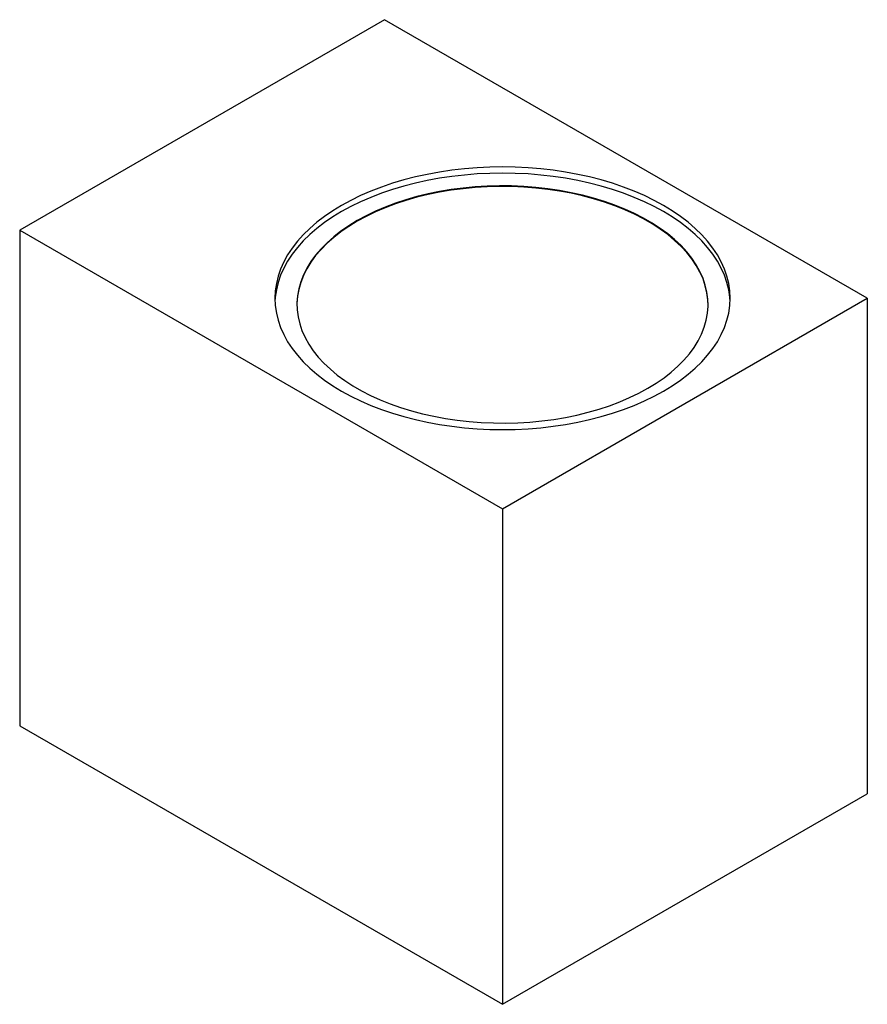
# Model space of a CAD drawing. Header units: millimetres. Extents: x -64 to 48, y -28 to 102.
import ezdxf

# ---------------------------------------------------------------- set-up
doc = ezdxf.new("R2010")
doc.units = ezdxf.units.MM

msp = doc.modelspace()

# ---------------------------------------------------------------- linework, layer by layer
at = {"color": 7, "linetype": 'Continuous', "lineweight": 25}
for p, q in [((-15.56, 102.06), (-63.64, 74.31)), ((48.08, 65.33), (-15.56, 102.06)), ((-63.64, 74.31), (-63.64, 8.98)), ((-63.64, 74.31), (0, 37.58)), ((0, 37.58), (48.08, 65.33)), ((48.08, 65.33), (48.08, 0)), ((0, 37.58), (0, -27.75)), ((-63.64, 8.98), (0, -27.75)), ((0, -27.75), (48.08, 0))]:
    msp.add_line(p, q, dxfattribs=at)
at = {"color": 7, "linetype": 'Continuous', "lineweight": 25, "flags": 128}
for points in [[(-21.21, 77.57), (-22.37, 76.87), (-23.45, 76.13), (-24.47, 75.35), (-25.4, 74.54), (-26.26, 73.71), (-27.03, 72.84), (-27.72, 71.96), (-28.32, 71.05), (-28.83, 70.12), (-29.25, 69.18), (-29.58, 68.23), (-29.81, 67.27), (-29.95, 66.3), (-30, 65.33), (-29.95, 64.36), (-29.81, 63.39), (-29.58, 62.43), (-29.25, 61.48), (-28.83, 60.54), (-28.32, 59.61), (-27.72, 58.71), (-27.03, 57.82), (-26.26, 56.96), (-25.4, 56.12), (-24.47, 55.31), (-23.45, 54.54), (-22.37, 53.79), (-21.21, 53.09), (-19.99, 52.42), (-18.7, 51.79), (-17.36, 51.21), (-15.96, 50.67), (-14.51, 50.18), (-13.02, 49.73), (-11.48, 49.33), (-9.91, 48.99), (-8.31, 48.69), (-6.68, 48.45), (-5.03, 48.26), (-3.36, 48.13), (-1.68, 48.04), (0, 48.02), (1.68, 48.04), (3.36, 48.13), (5.03, 48.26), (6.68, 48.45), (8.31, 48.69), (9.91, 48.99), (11.48, 49.33), (13.02, 49.73), (14.51, 50.18), (15.96, 50.67), (17.36, 51.21), (18.7, 51.79), (19.99, 52.42), (21.21, 53.09), (22.37, 53.79), (23.45, 54.54), (24.47, 55.31), (25.4, 56.12), (26.26, 56.96), (27.03, 57.82), (27.72, 58.71), (28.32, 59.61), (28.83, 60.54), (29.25, 61.48), (29.58, 62.43), (29.81, 63.39), (29.95, 64.36), (30, 65.33), (29.95, 66.3), (29.81, 67.27), (29.58, 68.23), (29.25, 69.18), (28.83, 70.12), (28.32, 71.05), (27.72, 71.96), (27.03, 72.84), (26.26, 73.71), (25.4, 74.54), (24.47, 75.35), (23.45, 76.13), (22.37, 76.87), (21.21, 77.57), (19.99, 78.24), (18.7, 78.87), (17.36, 79.45), (15.96, 79.99), (14.51, 80.49), (13.02, 80.93), (11.48, 81.33), (9.91, 81.67), (8.31, 81.97), (6.68, 82.21), (5.03, 82.4), (3.36, 82.54), (1.68, 82.62), (0, 82.65), (-1.68, 82.62), (-3.36, 82.54), (-5.03, 82.4), (-6.68, 82.21), (-8.31, 81.97), (-9.91, 81.67), (-11.48, 81.33), (-13.02, 80.93), (-14.51, 80.49), (-15.96, 79.99), (-17.36, 79.45), (-18.7, 78.87), (-19.99, 78.24), (-21.21, 77.57)], [(29.99, 64.92), (29.95, 65.49), (29.81, 66.45), (29.58, 67.41), (29.25, 68.37), (28.83, 69.31), (28.32, 70.23), (27.72, 71.14), (27.03, 72.03), (26.26, 72.89), (25.4, 73.73), (24.47, 74.53), (23.45, 75.31), (22.37, 76.05), (21.21, 76.76), (19.99, 77.42), (18.7, 78.05), (17.36, 78.64), (15.96, 79.18), (14.51, 79.67), (13.02, 80.11), (11.48, 80.51), (9.91, 80.86), (8.31, 81.15), (6.68, 81.39), (5.03, 81.58), (3.36, 81.72), (1.68, 81.8), (0, 81.83), (-1.68, 81.8), (-3.36, 81.72), (-5.03, 81.58), (-6.68, 81.39), (-8.31, 81.15), (-9.91, 80.86), (-11.48, 80.51), (-13.02, 80.11), (-14.51, 79.67), (-15.96, 79.18), (-17.36, 78.64), (-18.7, 78.05), (-19.99, 77.42), (-21.21, 76.76)], [(-19.16, 75.57), (-20.26, 74.9), (-21.29, 74.19), (-22.24, 73.44), (-23.12, 72.66), (-23.92, 71.86), (-24.63, 71.03), (-25.25, 70.18), (-25.79, 69.3), (-26.24, 68.41), (-26.59, 67.51), (-26.85, 66.59), (-27.02, 65.67), (-27.09, 64.75), (-27.06, 63.82), (-26.95, 62.9), (-26.73, 61.98), (-26.43, 61.07), (-26.02, 60.17), (-25.53, 59.29), (-24.95, 58.42), (-24.28, 57.58), (-23.53, 56.76), (-22.69, 55.97), (-21.78, 55.21), (-20.78, 54.48), (-19.72, 53.79), (-18.58, 53.14), (-17.38, 52.52), (-16.12, 51.95), (-14.8, 51.42), (-13.43, 50.94), (-12.01, 50.5), (-10.55, 50.11), (-9.06, 49.78), (-7.53, 49.49), (-5.97, 49.26), (-4.4, 49.09), (-2.81, 48.96), (-1.2, 48.89), (0.4, 48.88), (2.01, 48.92), (3.6, 49.02), (5.19, 49.17), (6.75, 49.37), (8.3, 49.63), (9.81, 49.94), (11.29, 50.3), (12.73, 50.71), (14.12, 51.17), (15.47, 51.68), (16.76, 52.23), (17.99, 52.82), (19.16, 53.46), (20.26, 54.13), (21.29, 54.84), (22.24, 55.59), (23.12, 56.36), (23.92, 57.17), (24.63, 58), (25.25, 58.85), (25.79, 59.73), (26.24, 60.62), (26.59, 61.52), (26.85, 62.44), (27.02, 63.36), (27.09, 64.28), (27.06, 65.21), (26.95, 66.13), (26.73, 67.05), (26.43, 67.96), (26.02, 68.86), (25.53, 69.74), (24.95, 70.61), (24.28, 71.45), (23.53, 72.27), (22.69, 73.06), (21.78, 73.82), (20.78, 74.55), (19.72, 75.24), (18.58, 75.89), (17.38, 76.51), (16.12, 77.08), (14.8, 77.61), (13.43, 78.09), (12.01, 78.53), (10.55, 78.92), (9.06, 79.25), (7.53, 79.53), (5.97, 79.77), (4.4, 79.94), (2.81, 80.07), (1.2, 80.14), (-0.4, 80.15), (-2.01, 80.11), (-3.6, 80.01), (-5.19, 79.86), (-6.75, 79.66), (-8.3, 79.4), (-9.81, 79.09), (-11.29, 78.73), (-12.73, 78.32), (-14.12, 77.86), (-15.47, 77.35), (-16.76, 76.8), (-17.99, 76.21), (-19.16, 75.57)], [(27.09, 64.47), (27.06, 65.13), (26.95, 66.05), (26.73, 66.97), (26.43, 67.88), (26.02, 68.78), (25.53, 69.66), (24.95, 70.52), (24.28, 71.37), (23.53, 72.18), (22.69, 72.97), (21.78, 73.74), (20.78, 74.46), (19.72, 75.16), (18.58, 75.81), (17.38, 76.43), (16.12, 77), (14.8, 77.53), (13.43, 78.01), (12.01, 78.45), (10.55, 78.83), (9.06, 79.17), (7.53, 79.45), (5.97, 79.68), (4.4, 79.86), (2.81, 79.98), (1.2, 80.05), (-0.4, 80.07), (-2.01, 80.03), (-3.6, 79.93), (-5.19, 79.78), (-6.75, 79.58), (-8.3, 79.32), (-9.81, 79.01), (-11.29, 78.65), (-12.73, 78.24), (-14.12, 77.78), (-15.47, 77.27), (-16.76, 76.72), (-17.99, 76.12), (-19.16, 75.49)], [(-21.21, 76.76), (-22.37, 76.05), (-23.45, 75.31), (-24.47, 74.53), (-25.4, 73.73), (-26.26, 72.89), (-27.03, 72.03), (-27.72, 71.14), (-28.32, 70.23), (-28.83, 69.31), (-29.25, 68.37), (-29.58, 67.41), (-29.81, 66.45), (-29.95, 65.49), (-29.99, 64.92)], [(-19.16, 75.49), (-20.26, 74.81), (-21.29, 74.1), (-22.24, 73.36), (-23.12, 72.58), (-23.92, 71.78), (-24.63, 70.95), (-25.25, 70.09), (-25.79, 69.22), (-26.24, 68.33), (-26.59, 67.43), (-26.85, 66.51), (-27.02, 65.59), (-27.09, 64.66), (-27.09, 64.47)]]:
    msp.add_lwpolyline(points, dxfattribs=at)

doc.saveas('drawing.dxf')
